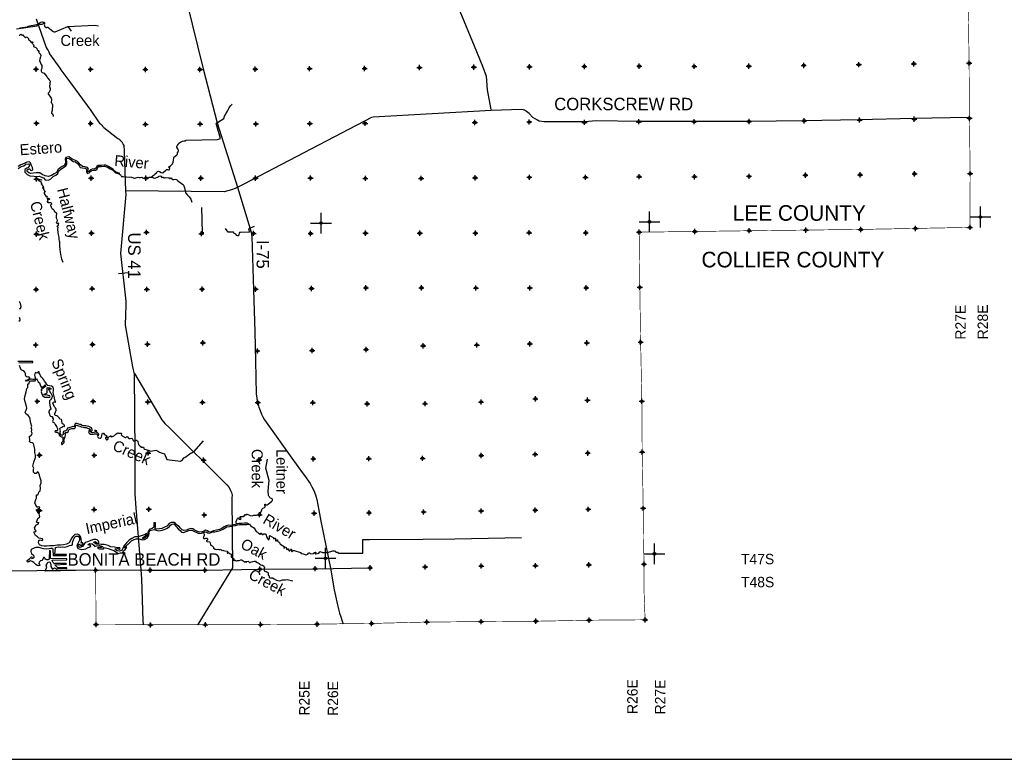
# Model space of a CAD drawing. Extents: x 135824 to 412824, y 708299 to 906299.
# Tile 5 of 12: x 224417 to 319190, y 708299 to 779505. Entities that reach past the tile are written whole.
import ezdxf
from ezdxf.enums import TextEntityAlignment as Align

# ---------------------------------------------------------------- set-up
doc = ezdxf.new("R2010")
doc.units = 0
doc.header["$LTSCALE"] = 1800
doc.header["$PDMODE"] = 34
doc.header["$PDSIZE"] = 250
doc.linetypes.add('PHANTOM', pattern=[0])
doc.linetypes.add('STREAM', pattern=[0])
doc.layers.get('0').update_dxf_attribs({"linetype": 'CONTINUOUS'})
for name, color, linetype in [('BORDER', 1, 'CONTINUOUS'), ('COUNTY', 15, 'PHANTOM'), ('MAJROADS', 9, 'CONTINUOUS'), ('SEC', 2, 'CONTINUOUS'), ('TEXT', 7, 'CONTINUOUS'), ('TRUNKNAMES', 2, 'CONTINUOUS'), ('TRUNKS', 5, 'STREAM'), ('WATER', 4, 'CONTINUOUS')]:
    doc.layers.add(name, color=color, linetype=linetype)

# ---------------------------------------------------------------- blocks, each defined once
blk = doc.blocks.new('TICK')
at = {"color": 0}
for points in [[(500, 0), (500, 1000)], [(0, 500), (1000, 500)]]:
    blk.add_lwpolyline(points, dxfattribs=at)
blk.add_point((500, 500), dxfattribs=at)

msp = doc.modelspace()

# ---------------------------------------------------------------- linework, layer by layer
at = {"layer": 'BORDER', "color": 0}
msp.add_lwpolyline([(135824, 708299), (412824, 708299), (412824, 906299), (135824, 906299)], close=True, dxfattribs=at)
at = {"layer": 'COUNTY', "color": 0, "const_width": 60}
for points in [[(315722, 780672), (315802, 775318), (315832, 770014), (315904, 764685), (315890, 759510), (310647, 759410), (305368, 759313), (300081, 759250), (294643, 759187), (289406, 759115), (287697, 759094), (286891, 759084), (285810, 759071), (285252, 759064), (284042, 759050)], [(284042, 759050), (284105, 753744), (284169, 749516), (284185, 748458), (284305, 742770), (284322, 740043), (284337, 737878), (284433, 732467), (284447, 731774), (284462, 729537), (284512, 727080), (284513, 724525), (284614, 721733), (280855, 721703), (279239, 721690), (274096, 721592), (268827, 721554), (263608, 721516), (258293, 721379), (255818, 721355), (253957, 721323), (253574, 721316), (253039, 721307), (247610, 721269), (242289, 721256), (231765, 721280), (231727, 726513), (231251, 726505)]]:
    msp.add_lwpolyline(points, dxfattribs=at)
at = {"layer": 'MAJROADS', "color": 0}
for points in [[(240481, 781285), (242077, 774777), (243438, 769563), (245392, 763377), (246703, 759037), (246738, 758805), (246773, 758621), (246932, 753506), (247047, 749449), (247104, 746657), (247183, 743468), (247229, 743107), (247285, 742740), (247365, 742454), (247423, 742189), (247561, 741875), (247694, 741523), (247822, 741274), (247987, 740972), (250771, 737064), (251450, 736143), (251997, 735409), (252211, 735082), (252379, 734838), (252545, 734532), (252731, 734190), (252895, 733755), (253033, 733307), (253115, 732789), (253404, 731236), (253926, 728739), (254335, 726687), (254688, 724607), (254931, 723472), (255116, 722757), (255200, 722381), (255329, 722020), (255456, 721599), (255552, 721350)], [(266794, 780319), (268152, 776974), (268966, 775024), (269303, 774083), (269427, 772766), (269756, 770853)], [(225991, 779587), (226976, 776823), (227067, 776655), (227149, 776528), (227224, 776419), (227290, 776217), (228276, 774853), (228393, 774684), (228940, 773918), (231279, 770750), (232000, 769680), (232108, 769545), (232200, 769486), (232316, 769359), (232399, 769250), (232524, 769132), (233865, 768074), (233940, 768032), (234015, 767998), (234057, 767939), (234098, 767888), (234149, 767871), (234173, 767821), (234198, 767795)], [(315710, 770097), (310472, 769985), (305184, 769874), (299871, 769780), (294592, 769703), (289313, 769717), (284009, 769715), (279929, 769763), (278772, 769671), (274892, 769658), (274432, 769737), (274248, 769822), (273814, 770102), (273465, 770465), (273207, 770668), (273015, 770778), (272763, 770846), (269798, 770751), (258426, 770130), (258294, 770083), (245978, 763663), (245142, 763255), (244792, 763110), (244101, 762929), (234606, 763013)], [(234198, 767795), (234240, 767753), (234273, 767711), (234281, 767652), (234306, 767610), (234347, 767551), (234380, 767476), (234449, 767408), (234462, 766874), (234606, 762992), (234646, 762660), (234118, 757005), (234601, 752689), (234627, 752398), (234624, 752054), (234572, 750097), (235289, 746093), (235435, 745394), (235513, 737786), (235510, 735415), (235508, 733826), (235597, 732502), (235806, 729727), (236093, 726551), (236155, 725675), (236279, 721619), (236298, 721270)], [(235464, 745455), (238107, 740988), (238401, 740616), (238798, 740234), (244369, 734710), (244591, 734468), (244723, 734189), (244807, 733991), (244859, 733743), (244840, 733464), (244912, 726736), (241551, 721264), (241547, 721258)], [(223239, 726452), (231722, 726527), (236943, 726505), (242206, 726499), (247521, 726608), (252824, 726652), (258135, 726733)]]:
    msp.add_lwpolyline(points, dxfattribs=at)
at = {"layer": 'SEC', "color": 0}
for p in [(278767, 774999), (284054, 775029), (289349, 775009), (294603, 775023), (299882, 775103), (305186, 775175), (310490, 775255), (315802, 775318), (225990, 774749), (231243, 774729), (236513, 774717), (241766, 774706), (247095, 774735), (252324, 774791), (257619, 774812), (262898, 774893), (268135, 774931), (273489, 774961), (226028, 769529), (231248, 769509), (236535, 769430), (241788, 769461), (247150, 769465), (252337, 769496), (257666, 769525), (268231, 769610), (273468, 769658), (278780, 769620), (284017, 769684), (289346, 769689), (294616, 769710), (299937, 769765), (305266, 769845), (310528, 769934), (315832, 770014), (305321, 764575), (310558, 764664), (315904, 764685), (226033, 764167), (231303, 764247), (236574, 764252), (241852, 764249), (247122, 764245), (252417, 764259), (257687, 764230), (263066, 764226), (268253, 764282), (273473, 764329), (278877, 764325), (284039, 764389), (289367, 764385), (294621, 764424), (300042, 764537), (231333, 758952), (236621, 759032), (241907, 758903), (246935, 758931), (252421, 758926), (257699, 758956), (262925, 758952), (268278, 758948), (273463, 758995), (278899, 758991), (284042, 759050), (289406, 759115), (294643, 759187), (300081, 759250), (305368, 759313), (310647, 759410), (315890, 759510), (226038, 758855), (225992, 753526), (231388, 753606), (236658, 753544), (241970, 753566), (247124, 753569), (252501, 753624), (257745, 753695), (263081, 753683), (268332, 753671), (273517, 753676), (278953, 753688), (284105, 753744), (284185, 748458), (225955, 748190), (231434, 748227), (236713, 748257), (242043, 748396), (247292, 747613), (252561, 747659), (257755, 747748), (263251, 748112), (268428, 748184), (273521, 748299), (279000, 748386), (274054, 743002), (279079, 742866), (226110, 742768), (231480, 742755), (236742, 742702), (242012, 742665), (247332, 742654), (252642, 742633), (257868, 742521), (263430, 742532), (268825, 742696), (284305, 742770), (226325, 737580), (231595, 737569), (236774, 737783), (242124, 737101), (247461, 737133), (252680, 737222), (258015, 737243), (263200, 737274), (268847, 737544), (274041, 737658), (279093, 737781), (284337, 737878), (236845, 732371), (279147, 732370), (284433, 732467), (226329, 732252), (231591, 732340), (242187, 731822), (247507, 731848), (252760, 731987), (258045, 732025), (263298, 732113), (268827, 732209), (274045, 732289), (258142, 726731), (263445, 726819), (268848, 726906), (274066, 726937), (279193, 727026), (284512, 727080), (231727, 726513), (236964, 726505), (242251, 726510), (247546, 726604), (252856, 726651), (231765, 721280), (237011, 721235), (242289, 721256), (247610, 721269), (253039, 721307), (258293, 721379), (263608, 721516), (268827, 721554), (274096, 721592), (279239, 721690), (284614, 721733)]:
    msp.add_point(p, dxfattribs=at)
at = {"layer": 'TRUNKS', "color": 0}
for points in [[(226138, 778989), (226303, 779086)], [(226779, 779219), (226805, 779202), (226810, 779145), (226801, 779077), (226788, 779005), (226801, 778931), (226821, 778889), (226873, 778809), (226972, 778756), (227020, 778761), (227076, 778785), (227113, 778780), (227437, 778534), (227649, 778377), (227736, 778333), (227819, 778340), (229054, 778852), (231665, 778974), (231991, 778904)], [(224377, 778013), (224421, 777999), (224462, 778050), (224524, 778099), (224570, 778089), (224617, 778045), (224641, 777977), (224658, 777973), (224671, 777998), (224692, 778029), (224722, 778040), (224795, 777943), (224960, 777802), (225012, 777793), (225042, 777822), (225050, 777855), (225143, 777822), (225193, 777753), (225266, 777695), (225275, 777667), (225278, 777566), (225320, 777528), (225366, 777514), (225419, 777508), (225469, 777420), (225517, 777322), (225547, 777279), (225568, 777284), (225592, 777319), (225645, 777362), (225692, 777339), (225684, 777297), (225656, 777279), (225631, 777242), (225640, 777209), (225689, 777155), (225761, 777082), (225789, 777020), (225768, 776975), (225742, 776959), (225747, 776933), (225809, 776876), (225968, 776822), (226064, 776726), (226084, 776612), (226180, 776540), (226247, 776456), (226272, 776352), (226297, 776293), (226370, 776246), (226391, 776214), (226449, 776060), (226429, 775937), (226345, 775710), (226322, 775565), (226380, 775415), (226476, 775203), (226533, 775088), (226537, 774810), (226487, 774684), (226490, 774557), (226518, 774472), (226587, 774411), (226667, 774390), (226759, 774353), (226849, 774265), (227014, 774026), (227089, 773903), (227156, 773845), (227215, 773739), (227280, 773686), (227331, 773641), (227361, 773583), (227349, 773506), (227320, 773420), (227314, 773227), (227287, 773139), (227278, 773071), (227322, 772965), (227354, 772871), (227350, 772753), (227326, 772660), (227248, 772514), (227165, 772423), (227158, 772352), (227434, 771945), (227488, 771841), (227472, 771775), (227456, 771529), (227495, 771454), (227564, 771304), (227556, 770761), (227503, 770668), (227476, 770582), (227485, 770499), (227530, 770450), (227604, 770360), (227642, 770308), (227636, 770268), (227627, 770181)], [(229046, 778858), (229358, 778387)], [(237143, 764392), (237219, 764449), (237261, 764529), (237328, 764549), (237383, 764557), (237448, 764625), (237469, 764672), (237526, 764721), (237598, 764743), (237633, 764822), (237692, 764886), (237783, 764917), (237860, 764886), (238044, 764783), (238154, 764755), (238195, 764744), (238223, 764779), (238492, 765032), (238550, 765085), (238597, 765097), (238646, 765075), (238749, 765044), (238789, 765064), (238829, 765134), (238879, 765211), (238871, 765258), (238835, 765273), (238779, 765281), (238774, 765312), (238788, 765333), (238923, 765425), (239121, 765617), (239176, 765777), (239222, 765956), (239246, 766202), (239275, 766289), (239338, 766343), (239544, 766492), (239612, 766566), (239604, 766626), (239601, 766683), (239666, 766771), (239709, 766840), (239703, 766913), (239626, 767086), (239543, 767242), (239542, 767286), (239587, 767351), (239668, 767497), (239732, 767605), (239885, 767713), (240078, 767800), (240222, 767855), (240298, 767854), (240374, 767843), (240441, 767896), (243461, 767972), (243745, 768071), (243324, 769514), (243563, 769672), (244079, 769997), (244136, 770210), (244251, 770448), (244415, 770698), (244578, 771010), (244702, 771203), (244856, 771360)], [(226547, 764096), (226464, 764056), (226388, 764101), (226303, 764087), (226246, 764071), (226230, 764036), (226253, 763999), (226303, 763976), (226368, 763962), (226420, 763948), (226447, 763890), (226462, 763840), (226498, 763817), (226516, 763804), (226510, 763750), (226483, 763687), (226570, 763567), (226682, 763476), (226724, 763396), (226743, 763348), (226720, 763320), (226672, 763312), (226597, 763362), (226607, 763316), (226669, 763245), (226739, 763160), (226774, 763064), (226787, 763031), (226839, 763010), (226871, 762973), (226870, 762931), (226793, 762904), (226760, 762855), (226780, 762771), (226943, 762511), (226987, 762523), (227030, 762509), (227047, 762472), (227035, 762426), (227059, 762286), (227076, 762257), (227100, 762268), (227193, 762331), (227266, 762284), (227280, 762216), (227249, 762182), (227172, 762181), (227115, 762167), (227095, 762124), (227133, 762088), (227159, 762053), (227137, 762029), (227095, 762026), (227062, 762004), (227055, 761957), (227078, 761937), (227111, 761934), (227150, 761920), (227187, 761895), (227378, 761892), (227444, 761884), (227478, 761820), (227476, 761748), (227449, 761698), (227396, 761662), (227378, 761628), (227384, 761579), (227439, 761535), (227462, 761456), (227487, 761396), (227555, 761323), (227663, 761243), (227706, 761202), (227720, 761141), (227745, 761071), (227906, 760946), (227971, 760901), (227972, 760848), (227928, 760624), (227938, 760434), (227999, 760296), (228029, 760164), (227981, 760045), (227940, 759983), (227944, 759950), (227996, 759929), (228157, 759928), (228172, 759902), (228133, 759881), (228116, 759790), (228134, 759748), (228120, 759698), (228052, 759658), (228014, 759630), (228005, 759608), (228033, 759582), (228074, 759574), (228102, 759552), (228060, 759300), (228076, 759092), (228102, 758941), (228176, 758580), (228199, 758339), (228232, 758208), (228263, 758122), (228255, 757721), (228266, 757384), (228318, 757113), (228387, 756738), (228450, 756484), (228577, 756157)], [(234035, 764645), (234048, 764601), (234107, 764573), (234165, 764517), (234195, 764463), (234209, 764411), (234243, 764387), (234307, 764405), (234380, 764414), (234493, 764372), (234557, 764349), (234705, 764361), (234971, 764358), (235165, 764377), (235222, 764310), (235254, 764295), (235273, 764312), (235360, 764278), (235413, 764246), (235461, 764248), (235820, 764328), (235926, 764307), (236036, 764315), (236158, 764347), (236264, 764286), (236350, 764257), (236435, 764260), (236562, 764290), (236670, 764316), (236734, 764288), (236770, 764262), (236858, 764302), (236882, 764336), (237216, 764333), (237305, 764282), (237434, 764254), (237537, 764289), (237675, 764331), (237762, 764396), (237827, 764449), (237911, 764463), (237995, 764454), (238070, 764357), (238108, 764322), (238176, 764338), (238227, 764335), (238317, 764283), (238365, 764269), (238465, 764296), (238749, 764292), (238789, 764274), (238822, 764239), (238844, 764207), (238889, 764222), (238935, 764261), (239004, 764272), (239047, 764191), (239070, 764137), (239145, 764113), (239264, 764134), (239393, 764165), (239497, 764113), (239618, 764025), (239994, 763722), (240137, 763630), (240218, 763496), (240285, 763330), (240302, 763143), (240417, 762814), (240571, 762606), (240725, 762448), (240899, 762210), (241002, 761939)], [(241932, 761431), (241983, 759023), (242149, 759029)], [(246982, 759582), (246452, 759355), (246542, 759047), (245669, 759031), (245584, 759015), (245550, 758955), (245523, 758827), (245503, 758764), (245458, 758706), (245399, 758709), (245315, 758741), (245236, 758845), (245089, 758924), (245033, 758956), (245023, 759000), (244998, 759061), (244478, 759056), (244221, 759397)], [(233919, 755075), (234868, 755154)], [(231993, 739483), (231938, 739429), (231915, 739362), (231938, 739307), (232008, 739247), (232115, 739219), (232211, 739232), (232282, 739305), (232322, 739453), (232356, 739620), (232377, 739687), (232427, 739712), (232490, 739687), (232545, 739599), (232735, 739486), (232814, 739384), (232830, 739314), (232805, 739278), (232751, 739268), (232701, 739282), (232672, 739258), (232681, 739169), (232766, 739067), (232827, 739059), (232882, 739073), (232922, 739110), (232924, 739177), (232923, 739256), (232934, 739293), (232964, 739336), (233012, 739346), (233135, 739394), (233171, 739432), (233195, 739440), (233218, 739416), (233215, 739372), (233219, 739337), (233240, 739315), (233271, 739330), (233536, 739486), (233711, 739645), (233857, 739725), (233931, 739710), (234050, 739693), (234129, 739709), (234186, 739708), (234222, 739655), (234216, 739587), (234198, 739539), (234215, 739498), (234294, 739441), (234562, 739295), (234643, 739293), (234687, 739336), (234729, 739368), (234786, 739341), (234854, 739241), (234924, 739181), (235042, 739181), (235202, 739204), (235245, 739173), (235266, 739120), (235325, 739005), (235361, 738948), (235407, 738943), (235468, 738965), (235574, 739014), (235663, 739019), (235741, 738956), (235789, 738848), (235815, 738723), (235843, 738616), (235903, 738558), (235941, 738496), (235952, 738463), (236028, 738442), (236066, 738411), (236087, 738356), (236130, 738338), (236203, 738347), (236297, 738356), (236335, 738336), (236358, 738264), (236375, 738222), (236389, 738169), (236419, 738140), (236470, 738154), (236659, 738109), (236788, 738048), (237038, 737978), (237530, 738060), (237669, 737999), (237861, 737884), (238118, 737759), (238346, 737718), (238585, 737163), (239904, 737009), (240079, 737122), (240146, 737243), (240218, 737318), (240308, 737364), (240927, 737789), (241006, 737818), (241098, 737853), (241174, 737911), (242103, 738949)], [(245299, 730966), (245241, 731092), (245249, 731194), (245331, 731365), (245390, 731497), (245450, 731541), (245489, 731530), (245503, 731468), (245504, 731427), (245563, 731408), (245654, 731385), (245716, 731414), (245736, 731457), (245696, 731517), (245655, 731529), (245619, 731573), (245617, 731617), (245636, 731667), (245697, 731687), (245904, 731670), (245948, 731691), (245973, 731724), (246029, 731725), (246084, 731743), (246102, 731778), (246103, 731828), (246130, 731856), (246193, 731831), (246230, 731828), (246250, 731856), (246260, 731893), (246299, 731903), (246591, 731784), (246806, 731734), (246958, 731794), (247216, 731816), (247431, 731877), (247546, 731973), (247656, 732130), (247725, 732310), (247769, 732429), (247822, 732483), (247918, 732505), (247987, 732550), (248051, 732614), (248031, 732684), (248017, 732772), (248012, 732817), (248010, 732850), (248028, 732865), (248058, 732849), (248127, 732800), (248232, 732800), (248346, 732859), (248535, 733013), (248639, 733113), (248735, 733201), (248762, 733248), (248750, 733301), (248716, 733365), (248647, 733416), (248539, 733456), (248467, 733570), (248407, 733641), (248378, 733705), (248374, 733838), (248326, 733996), (248327, 734151), (248324, 734208), (248355, 734382), (248378, 734534), (248424, 735133), (248120, 736341), (248260, 737203)], [(246528, 730960), (246602, 730826), (246709, 730721), (246811, 730693), (246966, 730581), (247067, 730413), (247111, 730316), (247193, 730243), (247298, 730165), (247397, 730082), (247452, 730013), (247517, 729966), (247554, 729972), (247585, 729987), (247592, 730028), (247600, 730069), (247624, 730082), (247654, 730055), (247723, 729986), (247763, 729946), (247798, 729935), (247822, 729945), (247928, 730017), (248050, 730006), (248106, 729977), (248135, 729863), (248167, 729723), (248275, 729559), (248328, 729477), (248386, 729444), (248437, 729480), (248465, 729553), (248471, 729734), (248461, 729793), (248459, 729826), (248479, 729841), (248511, 729810), (248827, 729640), (248859, 729603), (248860, 729550), (248874, 729517), (248905, 729515), (248916, 729538), (248974, 729603), (249016, 729613), (249044, 729573), (249045, 729542), (249043, 729422), (249033, 729359), (249048, 729337), (249089, 729317), (249130, 729320), (249149, 729366), (249167, 729405), (249185, 729424), (249207, 729435), (249228, 729419), (249232, 729391), (249238, 729340), (249256, 729290), (249269, 729261), (249305, 729230), (249377, 729215), (249435, 729166), (249447, 729092), (249491, 728999), (249563, 728978), (249886, 728800), (249872, 728728), (249834, 728672), (249840, 728628), (249886, 728636), (249954, 728692), (250001, 728719), (250055, 728701), (250076, 728665), (250084, 728630), (250089, 728565), (250099, 728525), (250162, 728494), (250219, 728527), (250259, 728559), (250294, 728557), (250302, 728511), (250324, 728408), (250350, 728381), (250409, 728375), (250442, 728412), (250512, 728526), (250558, 728525), (250592, 728501), (250591, 728442), (250591, 728331), (250612, 728287), (250641, 728303), (250743, 728415), (250848, 728417), (251440, 728216), (251517, 728119), (251706, 728076), (251992, 727994), (252161, 728035), (252228, 728134), (252266, 728175), (252316, 728163), (252408, 728080), (252673, 728123), (252791, 728217), (252889, 728237), (252917, 728223), (252917, 728186), (252863, 728120), (252869, 728085), (252893, 728073), (253088, 728115), (253219, 728150), (253269, 728230), (253340, 728294), (253554, 728216), (254019, 728218), (254354, 728294), (254561, 728378), (254612, 728368), (254770, 728368), (254849, 728249), (254929, 728249), (255008, 728249), (255142, 728135), (257442, 728135), (257442, 729455), (258092, 729455), (263258, 729494), (266309, 729541), (272726, 729664)], [(242095, 730106), (242160, 729967), (242175, 729838), (242101, 729700), (242093, 729619), (242172, 729546), (242261, 729544), (242349, 729577), (242467, 729577), (242505, 729500), (242499, 729404), (242432, 729358), (242399, 729323), (242399, 729301), (242422, 729257), (242688, 729244), (242729, 729208), (242758, 729155), (242782, 728939), (242817, 728903), (242951, 728852), (243013, 728795), (243056, 728733), (243075, 728621), (243235, 728520), (243367, 728487), (243493, 728541), (243601, 728484), (243680, 728496), (243765, 728516), (243821, 728461), (243892, 728400), (243971, 728427), (244034, 728406), (244157, 728371), (244382, 728348), (244452, 728289), (244454, 728244), (244392, 728206), (244391, 728153), (244430, 728144), (244509, 728181), (244553, 728185), (244581, 728158), (244585, 728126), (244677, 728076), (244754, 728076), (244799, 728025), (244793, 727949), (244770, 727867), (244772, 727790), (244809, 727748), (244902, 727701), (245001, 727640), (245031, 727607), (245028, 727467), (245025, 727417), (245040, 727403), (245076, 727440), (245098, 727470), (245124, 727474), (245153, 727465), (245217, 727415), (245285, 727412), (245388, 727432), (245531, 727425), (245699, 727494), (245753, 727514), (245842, 727482), (246034, 727352), (246058, 727343), (246072, 727294), (246105, 727287), (246152, 727343), (246176, 727340), (246208, 727309), (246214, 727279), (246240, 727263), (246264, 727297), (246296, 727334), (246395, 727378), (246433, 727331), (246465, 727304), (246521, 727242), (246586, 727237), (246635, 727273), (246850, 727343), (246979, 727380), (247101, 727360), (247194, 727284), (247373, 727215), (247462, 727150), (247521, 727073), (247617, 727038), (247781, 726981), (247883, 726933), (247945, 726866), (247971, 726750), (247956, 726657), (247958, 726515), (247963, 726454), (248019, 726411), (248275, 726301), (248330, 726239), (248340, 726178), (248325, 726087), (248339, 726021), (248411, 725993), (248438, 725934), (248445, 725860), (248445, 725818), (248481, 725778), (248544, 725777), (248738, 725778), (248907, 725683), (249131, 725535), (249266, 725506), (249466, 725491), (249714, 725572), (250007, 725584), (250147, 725609), (250714, 725490)]]:
    msp.add_lwpolyline(points, dxfattribs=at)
at = {"layer": 'WATER', "color": 0}
msp.add_lwpolyline([(226300, 779115), (226291, 779156), (226344, 779187), (226392, 779228), (226468, 779274), (226575, 779292), (226673, 779281), (226726, 779261), (226770, 779218), (226776, 779179), (226741, 779137), (226676, 779113), (226621, 779076), (226562, 779034), (226409, 779034), (226357, 779073), (226307, 779115)], close=True, dxfattribs=at)
for points in [[(224122, 778615), (226099, 778921), (226118, 778949), (226127, 778991), (226095, 779015), (226044, 779008), (225195, 778852), (225146, 778800), (224434, 778697), (224387, 778721)], [(224262, 765164), (224548, 765363), (224800, 765445), (225019, 765603), (225253, 765635), (225370, 765492), (225276, 765266), (225091, 765209), (224898, 765084), (224921, 764816), (225129, 764597), (225405, 764486), (225806, 764442), (226024, 764415), (226284, 764430), (226459, 764379), (226693, 764268), (226868, 764091), (227186, 764064), (227430, 764188), (227641, 764421), (227884, 764528), (228103, 764694), (228163, 764911), (228382, 765111), (228618, 765269), (228854, 765443), (228947, 765593), (228957, 765828), (228916, 766037), (228959, 766171), (229193, 766127), (229385, 766009), (229577, 765857), (229786, 765805), (229978, 765653), (230135, 765451), (230235, 765266), (230477, 765231), (230678, 765213), (230795, 765195), (230861, 765044), (230843, 764868), (230951, 764708), (231119, 764774), (231254, 764932), (231351, 764987), (231481, 765006), (231732, 765030), (231875, 765087), (231910, 765238), (232036, 765363), (232262, 765361), (232573, 765409), (232882, 765315), (233140, 765154), (233382, 765010), (233624, 764774), (233875, 764705), (233884, 764693), (234035, 764645), (234038, 764729), (233879, 764769), (233654, 764864), (233516, 764967), (233425, 765077), (233300, 765178), (233141, 765280), (232966, 765365), (232824, 765450), (232699, 765501), (232556, 765493), (232297, 765461), (232129, 765463), (231970, 765455), (231844, 765381), (231759, 765256), (231700, 765147), (231624, 765131), (231381, 765116), (231247, 765058), (231179, 764975), (231086, 764883), (231011, 764859), (230978, 764985), (231029, 765110), (230947, 765261), (230679, 765338), (230470, 765373), (230278, 765542), (230120, 765719), (229987, 765846), (229787, 765939), (229628, 765999), (229461, 766092), (229295, 766219), (229161, 766304), (229002, 766280), (228859, 766222), (228791, 766072), (228815, 765854), (228822, 765678), (228703, 765469), (228493, 765370), (228325, 765245), (228097, 765063), (227953, 764796), (227726, 764663), (227474, 764497), (227205, 764399), (226862, 764468), (226587, 764595), (226362, 764765), (226018, 764767), (225733, 764719), (225490, 764712), (225289, 764772), (225123, 764899), (225124, 765058), (225284, 765157), (225401, 765131), (225459, 765014), (225542, 764979), (225677, 765062), (225645, 765264), (225578, 765398), (225521, 765541), (225447, 765709), (225355, 765818), (225120, 765786), (224784, 765621), (224524, 765522), (224280, 765373)], [(224388, 751652), (224506, 751702), (224557, 751886), (224484, 752196), (224385, 752373)], [(224322, 750472), (224448, 750580), (224457, 750647), (224391, 750840)], [(224328, 746476), (225696, 746507), (225696, 746583), (224245, 746603)], [(226881, 726423), (226966, 726657), (227026, 726766), (226969, 726976), (227053, 727117), (227130, 727276), (227331, 727317), (227422, 727065), (227429, 726947), (227412, 726855), (227520, 726695), (227569, 726603), (227679, 726678), (227763, 726736), (227888, 726668), (227996, 726617), (228106, 726666), (228952, 726677), (228944, 726744), (228098, 726733), (227807, 727020), (228921, 727096), (228905, 727155), (227841, 727154), (227774, 727113), (227616, 727264), (227541, 727458), (228966, 727507), (228950, 727590), (227367, 727626), (227372, 728380), (227280, 728389), (227249, 727627), (227215, 727535), (227131, 727494), (227014, 727503), (226906, 727579), (226831, 727663), (226789, 727731), (226714, 727714), (226654, 727581), (226561, 727439), (226427, 727398), (226301, 727282), (226258, 727148), (226332, 727039), (226340, 726963), (226223, 726930), (226114, 726965), (225981, 727049), (225864, 727151), (225764, 727260), (225623, 727345), (225472, 727404), (225312, 727313), (225212, 727289), (225145, 727331), (225146, 727440), (225280, 727540), (225398, 727623), (225474, 727723), (225525, 727798), (225592, 727797), (225566, 727689), (225591, 727621), (225683, 727654), (225818, 727746), (225819, 727871), (225727, 727956), (225594, 728057), (225512, 728300), (225563, 728518), (225757, 728642), (226017, 728733), (226252, 728714), (226461, 728663), (226703, 728586), (226988, 728559), (227222, 728590), (227424, 728631), (227591, 728630), (227615, 728471), (227637, 727918), (228901, 727909), (228927, 728009), (227805, 728025), (227851, 728695), (228136, 728743), (228329, 728717), (228572, 728766), (228739, 728731), (228999, 728779), (229210, 728887), (229336, 728928), (229427, 728902), (229511, 728935), (229512, 729019), (229487, 729103), (229547, 729262), (229582, 729420), (229658, 729579), (229718, 729713), (229836, 729796), (230053, 729786), (230169, 729618), (230160, 729400), (230083, 729216), (229973, 729007), (229921, 728815), (230012, 728580), (230413, 728510), (230782, 728566), (231009, 728682), (231185, 728748), (231253, 728865), (231145, 728941), (230969, 728934), (231137, 729075), (231380, 729031), (231547, 728905), (231646, 728803), (231814, 728853), (232108, 728884), (232283, 728824), (232417, 728740), (232274, 728682), (232065, 728700), (231939, 728701), (231922, 728642), (232106, 728566), (232298, 728548), (232474, 728555), (232525, 728605), (232500, 728706), (232684, 728671), (232935, 728602), (233194, 728500), (233478, 728389), (233720, 728245), (233887, 728127), (234122, 728175), (234247, 728183), (234506, 728072), (234565, 728130), (234357, 728249), (234399, 728383), (234568, 728499), (234711, 728649), (234737, 728724), (234628, 728716), (234518, 728633), (234603, 728800), (234915, 729066), (235176, 729324), (235429, 729456), (235655, 729522), (235932, 729520), (236216, 729426), (236442, 729449), (236720, 729623), (236830, 729807), (236865, 730041), (236925, 730284), (237060, 730375), (237345, 730432), (237554, 730355), (237813, 730295), (238115, 730351), (238434, 730466), (238619, 730566), (238821, 730698), (238922, 730840), (239066, 730948), (239242, 730980), (239483, 730710), (239682, 730500), (239849, 730314), (240007, 730162), (240182, 730136), (240434, 730227), (240686, 730334), (240829, 730358), (240996, 730365), (241230, 730230), (241481, 730144), (241673, 730051), (241924, 730057), (242201, 730173), (242369, 730205), (242528, 730104), (242695, 730077), (242863, 730135), (243014, 730201), (243207, 730208), (243458, 730256), (243718, 730313), (244012, 730454), (244198, 730578), (244366, 730677), (244609, 730718), (244793, 730742), (244936, 730791), (245204, 730822), (245389, 730888), (245590, 730920), (245775, 730902), (246085, 730917), (246294, 730916), (246495, 730948), (246320, 731033), (246068, 731018), (245758, 730995), (245515, 730996), (245331, 730964), (245171, 730906), (245004, 730866), (244861, 730842), (244693, 730818), (244501, 730836), (244299, 730770), (244089, 730679), (243862, 730530), (243652, 730423), (243358, 730358), (243082, 730301), (242922, 730226), (242771, 730169), (242612, 730212), (242495, 730288), (242345, 730348), (242160, 730265), (241975, 730199), (241716, 730176), (241473, 730261), (241223, 730397), (241073, 730482), (240880, 730517), (240654, 730468), (240460, 730352), (240217, 730312), (240042, 730405), (239909, 730557), (239767, 730709), (239609, 730818), (239409, 730996), (239284, 731105), (239000, 731107), (238806, 731000), (238578, 730758), (238343, 730643), (238108, 730535), (237865, 730478), (237613, 730447), (237463, 730498), (237489, 730724), (237474, 730925), (237491, 731051), (237341, 731068), (237339, 730817), (237330, 730641), (237161, 730525), (236935, 730451), (236800, 730293), (236740, 730101), (236722, 729925), (236628, 729725), (236468, 729625), (236300, 729534), (236200, 729593), (236377, 729726), (236570, 729842), (236647, 729976), (236630, 730035), (236496, 729935), (236311, 729869), (236101, 729804), (235925, 729763), (235732, 729731), (235489, 729707), (235211, 729550), (234951, 729393), (234715, 729168), (234512, 728926), (234368, 728701), (234300, 728517), (234224, 728409), (234014, 728352), (233838, 728370), (233688, 728446), (233580, 728564), (233789, 728588), (233998, 728536), (234099, 728586), (234049, 728662), (233798, 728655), (233539, 728715), (233204, 728759), (232920, 728870), (232561, 728973), (232251, 728967), (232050, 729002), (231790, 729020), (231615, 729147), (231549, 729240), (231675, 729256), (231800, 729171), (231908, 729095), (232051, 729178), (232002, 729312), (231860, 729422), (231743, 729473), (231517, 729458), (231257, 729359), (230937, 729227), (230728, 729161), (230592, 728978), (230457, 728778), (230197, 728696), (230055, 728781), (230048, 728957), (230140, 729023), (230190, 728981), (230190, 728905), (230299, 728896), (230458, 728987), (230526, 729079), (230501, 729146), (230409, 729138), (230325, 729106), (230360, 729264), (230344, 729474), (230296, 729692), (230163, 729894), (229979, 729971), (229719, 729939), (229542, 729764), (229407, 729581), (229305, 729364), (229169, 729138), (228934, 729014), (228640, 728949), (228339, 728918), (228062, 728911), (227668, 728855), (227274, 728858), (227023, 728826), (226772, 728820), (226546, 728838), (226329, 728957), (226238, 729133), (226248, 729351), (226399, 729425), (226533, 729374), (226650, 729424), (226626, 729516), (226450, 729567), (226249, 729585), (226124, 729720), (225941, 729847), (225809, 730091), (225818, 730217), (225935, 730191), (226003, 730282), (225911, 730375), (225845, 730577), (225905, 730693), (225973, 730827), (226091, 730918), (226225, 730968), (226259, 731085), (226133, 731052), (226050, 731128), (226085, 731304), (226178, 731496), (226322, 731620), (226355, 731679), (226290, 731930), (226149, 732099), (226057, 732200), (226008, 732318), (226134, 732342), (226151, 732442), (226268, 732425), (226370, 732550), (226286, 732601), (226177, 732559), (226085, 732577), (225969, 732754), (225878, 732989), (225973, 733298), (226041, 733448), (226050, 733616), (226034, 733758), (226168, 733757), (226236, 733874), (226246, 734008), (226372, 734141), (226416, 734417), (226392, 734652), (226469, 734911), (226479, 735121), (226397, 735406), (226324, 735666), (226216, 735901), (226150, 735969), (226100, 735944), (225998, 735819), (225881, 735811), (225756, 735955), (225740, 736080), (225733, 736248), (225776, 736340), (225676, 736533), (225788, 736901), (225950, 737352), (225951, 737570), (225869, 737830), (225863, 738148), (225798, 738434), (225733, 738711), (225608, 738753), (225457, 738788), (225349, 738881), (225391, 738989), (225409, 739132), (225360, 739291), (225369, 739400), (225503, 739449), (225571, 739558), (225631, 739683), (225556, 739834), (225583, 740035), (225525, 740211), (225585, 740345), (225495, 740672), (225381, 741201), (225248, 741386), (225098, 741496), (225007, 741547), (224958, 741723), (225034, 741923), (225094, 742099), (225029, 742409), (224931, 742728), (224891, 743005), (224935, 743331), (225029, 743674), (225115, 743992), (225208, 744108), (225193, 744309), (225210, 744402), (225320, 744518), (225371, 744668), (225514, 744726), (225748, 744725), (225899, 744749), (225959, 744857), (226043, 744932), (226101, 744848), (226192, 744638), (226317, 744528), (226399, 744360), (226457, 744192), (226506, 744091), (226599, 744107), (226666, 744216), (226750, 744232), (226851, 744265), (226835, 744349), (226893, 744298), (226892, 744189), (226808, 744123), (226682, 744040), (226614, 743965), (226522, 743915), (226454, 743840), (226505, 743832), (226504, 743756), (226478, 743664), (226553, 743496), (226619, 743337), (226727, 743219), (226843, 743151), (227045, 743158), (227204, 743148), (227321, 743148), (227355, 743239), (227305, 743307), (227188, 743316), (227105, 743358), (227013, 743393), (226920, 743368), (226786, 743377), (226770, 743453), (226921, 743510), (227047, 743585), (227074, 743736), (227075, 743903), (227051, 744062), (227151, 744095), (227294, 744061), (227377, 744043), (227435, 743976), (227418, 743901), (227293, 743969), (227192, 743953), (227175, 743902), (227292, 743768), (227358, 743625), (227432, 743515), (227490, 743423), (227531, 743305), (227503, 743068), (227444, 743010), (227401, 742918), (227350, 742868), (227300, 742801), (227299, 742676), (227298, 742567), (227314, 742483), (227330, 742383), (227355, 742248), (227387, 742148), (227420, 742047), (227386, 741947), (227319, 741930), (227217, 741805), (227225, 741713), (227250, 741638), (227291, 741537), (227324, 741411), (227398, 741327), (227465, 741318), (227549, 741309), (227591, 741258), (227590, 741175), (227639, 741065), (227639, 740973), (227605, 740907), (227588, 740856), (227612, 740773), (227696, 740738), (227762, 740663), (227837, 740528), (227903, 740436), (227977, 740284), (228044, 740158), (228059, 740007), (227983, 739932), (227841, 739917), (227807, 739842), (227899, 739799), (228016, 739790), (228124, 739722), (228183, 739663), (228223, 739512), (228332, 739402), (228407, 739360), (228507, 739334), (228566, 739325), (228616, 739292), (228607, 739225), (228565, 739191), (228547, 739108), (228563, 739016), (228563, 738907), (228520, 738840), (228453, 738757), (228452, 738656), (228468, 738564), (228569, 738672), (228637, 738747), (228704, 738814), (228688, 738939), (228656, 739032), (228698, 739123), (228715, 739182), (228775, 739290), (228792, 739382), (228818, 739491), (228819, 739600), (228777, 739659), (228803, 739768), (228887, 739759), (228979, 739775), (229080, 739841), (229106, 739933), (229165, 740042), (229241, 740091), (229325, 740124), (229434, 740132), (229559, 740148), (229694, 740155), (229769, 740222), (229803, 740305), (229813, 740422), (229897, 740464), (229997, 740429), (230089, 740420), (230206, 740361), (230348, 740310), (230523, 740275), (230649, 740241), (230800, 740231), (230958, 740188), (231075, 740146), (231192, 740095), (231192, 740053), (231125, 740020), (231065, 739920), (231040, 739828), (231097, 739710), (231231, 739617), (231390, 739599), (231507, 739590), (231608, 739631), (231742, 739630), (231826, 739646), (231867, 739579), (231993, 739483), (232026, 739603), (231927, 739696), (231852, 739763), (231776, 739789), (231819, 739856), (231836, 739914), (231752, 739932), (231702, 739949), (231661, 740024), (231652, 739949), (231677, 739907), (231668, 739857), (231634, 739790), (231558, 739749), (231416, 739724), (231316, 739750), (231216, 739843), (231208, 739919), (231292, 739951), (231350, 739934), (231392, 739951), (231384, 740035), (231368, 740110), (231319, 740211), (231185, 740262), (231060, 740330), (230901, 740373), (230767, 740391), (230558, 740417), (230416, 740443), (230282, 740520), (230190, 740545), (230023, 740605), (229914, 740623), (229806, 740623), (229730, 740557), (229721, 740498), (229662, 740407), (229653, 740340), (229569, 740315), (229527, 740341), (229368, 740275), (229259, 740250), (229141, 740218), (229015, 740177), (228973, 740076), (228922, 739993), (228854, 739926), (228779, 739902), (228695, 739894), (228628, 739844), (228602, 739794), (228610, 739677), (228601, 739585), (228542, 739518), (228449, 739494), (228358, 739536), (228333, 739629), (228309, 739712), (228318, 739821), (228335, 739913), (228302, 740031), (228286, 740156), (228354, 740215), (228404, 740239), (228488, 740281), (228564, 740347), (228648, 740372), (228740, 740354), (228741, 740438), (228708, 740505), (228624, 740565), (228549, 740582), (228507, 740624), (228491, 740708), (228467, 740817), (228485, 740942), (228435, 741026), (228318, 741052), (228276, 741061), (228243, 741128), (228185, 741212), (228093, 741305), (228002, 741356), (227876, 741399), (227801, 741466), (227794, 741575), (227836, 741667), (227879, 741759), (227938, 741893), (227922, 742018), (227873, 742111), (227823, 742170), (227748, 742279), (227690, 742372), (227641, 742514), (227592, 742624), (227684, 742690), (227776, 742714), (227894, 742680), (227813, 742859), (227781, 743086), (227699, 743354), (227651, 743614), (227660, 743815), (227661, 743966), (227629, 744134), (227471, 744227), (227278, 744262), (227128, 744296), (227028, 744372), (226928, 744532), (226812, 744709), (226746, 744835), (226638, 744953), (226530, 745105), (226405, 745223), (226372, 745340), (226306, 745483), (226307, 745609), (226198, 745593), (226164, 745509), (226097, 745476), (226013, 745510), (225938, 745527), (225887, 745410), (225844, 745277), (225877, 745151), (225910, 745050), (225892, 744908), (225817, 744875), (225682, 744876), (225557, 744902), (225465, 744902), (225364, 744844), (225271, 744761), (225179, 744728), (225053, 744696), (224987, 744797), (225180, 744846), (225323, 744928), (225407, 745003), (225324, 745104), (225223, 745122), (225156, 745089), (225048, 745140), (224973, 745274), (224974, 745442), (224908, 745559), (224817, 745686), (224692, 745737), (224575, 745788), (224509, 745947), (224402, 746216)], [(231251, 726505), (226881, 726423)]]:
    msp.add_lwpolyline(points, dxfattribs=at)

# ---------------------------------------------------------------- block references
at = {"color": 0, "xscale": 2, "yscale": 2, "zscale": 2}
for p in [(284042, 759050), (315890, 759510), (252421, 758926), (284512, 727080), (252856, 726651)]:
    msp.add_blockref('TICK', p, dxfattribs=at)

# ---------------------------------------------------------------- texts
at = {"layer": 'MAJROADS', "color": 0}
for s, p in [('CORKSCREW RD', (275868, 770785)), ('BONITA BEACH RD', (229023, 726943))]:
    msp.add_text(s, height=1200, dxfattribs=at).set_placement(p)
for s, p in [('US 41', (234853, 759015)), ('I-75', (247221, 758297))]:
    msp.add_text(s, height=1200, rotation=270, dxfattribs=at).set_placement(p)
at = {"layer": 'TEXT', "color": 0}
for s, p in [('LEE COUNTY', (299455, 760148)), ('COLLIER COUNTY', (298845, 755658))]:
    msp.add_text(s, height=1500, dxfattribs=at).set_placement(p, align=Align.CENTER)
for s, p in [('R27E', (315471, 752050)), ('R28E', (317616, 752079))]:
    msp.add_text(s, height=1000, rotation=90, dxfattribs=at).set_placement(p, align=Align.RIGHT)
for s, p in [('T47S', (293847, 727080)), ('T48S', (293850, 724865))]:
    msp.add_text(s, height=1000, dxfattribs=at).set_placement(p)
for s, p in [('R25E', (252314, 712508)), ('R26E', (255066, 712485)), ('R26E', (283892, 712661)), ('R27E', (286563, 712628))]:
    msp.add_text(s, height=1000, rotation=90, dxfattribs=at).set_placement(p)
at = {"layer": 'TRUNKNAMES', "color": 0}
msp.add_text('Creek', height=1056, dxfattribs=at).set_placement((228337, 776977))
for s, rotation, p in [('Estero', 4, (224457, 766446)), ('River', 355.05525, (233492, 765422)), ('Halfway', 284, (228005, 763175)), ('Creek', 284, (225403, 761875)), ('Spring', 292, (227450, 746602)), ('Creek', 336, (233270, 738121)), ('Creek', 270, (246749, 738176)), ('Leitner', 270, (249123, 738176)), ('Imperial', 12, (230887, 729973)), ('River', 330, (247738, 731081)), ('Oak', 332, (245576, 728698)), ('Creek', 332, (246352, 725760))]:
    msp.add_text(s, height=1056, rotation=rotation, dxfattribs=at).set_placement(p)

doc.saveas('drawing.dxf')
